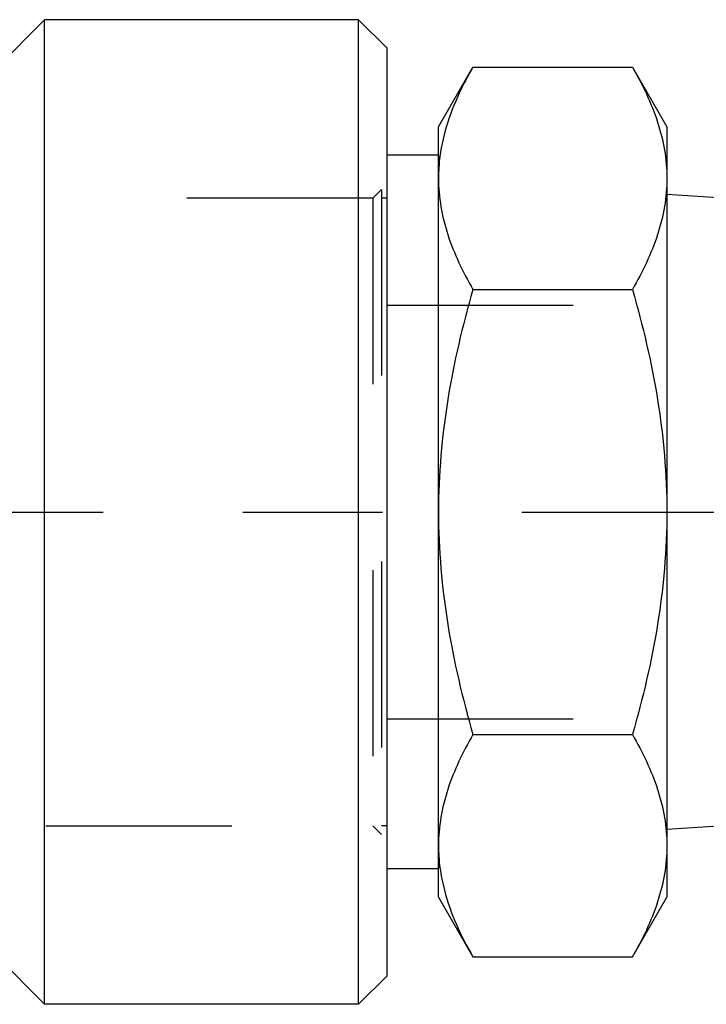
# Model space of a CAD drawing. Header units: millimetres. Extents: x 439 to 561, y 483 to 517.
# Tile 2 of 12: x 499 to 524, y 483 to 517. Entities that reach past the tile are written whole.
import ezdxf

# ---------------------------------------------------------------- set-up
doc = ezdxf.new("R2010")
doc.units = ezdxf.units.MM
doc.header["$LTSCALE"] = 65.185185
doc.linetypes.add('CENTER', pattern=[0.6, 0.375, -0.075, 0.075, -0.075])
doc.linetypes.add('HIDDEN', pattern=[0.2, 0.1, -0.1])
for name, color, linetype in [('ACHSEN_S', 7, 'CONTINUOUS'), ('FASEN', 7, 'CONTINUOUS'), ('KOERPER', 7, 'CONTINUOUS'), ('KONST.EL_MIT_GEO', 7, 'CONTINUOUS')]:
    doc.layers.add(name, color=color, linetype=linetype)

msp = doc.modelspace()

# ---------------------------------------------------------------- linework, layer by layer
at = {"layer": 'ACHSEN_S', "color": 2, "linetype": 'CENTER'}
msp.add_line((438.85, 500), (561.15, 500), dxfattribs=at)
at = {"layer": 'FASEN', "color": 7, "linetype": 'Continuous'}
for p, q in [((511.35, 482.75), (511.35, 517.25)), ((512.35, 516.25), (511.35, 517.25)), ((512.35, 483.75), (512.35, 516.25)), ((512.35, 483.75), (511.35, 482.75))]:
    msp.add_line(p, q, dxfattribs=at)
at = {"layer": 'FASEN', "color": 8, "linetype": 'HIDDEN'}
for p, q in [((511.85, 511), (512.15, 511.3)), ((511.85, 511), (511.85, 489)), ((511.85, 489), (512.15, 488.7))]:
    msp.add_line(p, q, dxfattribs=at)
at = {"layer": 'KOERPER', "color": 7, "linetype": 'Continuous'}
for p, q in [((500.35, 517.25), (498.6, 515.5)), ((500.35, 482.75), (500.35, 517.25)), ((511.35, 517.25), (500.35, 517.25)), ((500.35, 482.75), (498.6, 484.5)), ((511.35, 482.75), (500.35, 482.75))]:
    msp.add_line(p, q, dxfattribs=at)
at = {"layer": 'KONST.EL_MIT_GEO', "color": 7, "linetype": 'Continuous'}
for p, q in [((514.15, 513.5), (515.356, 515.588)), ((515.356, 515.588), (520.944, 515.588)), ((520.944, 515.588), (522.15, 513.5)), ((514.15, 486.5), (514.15, 513.5)), ((522.15, 513.5), (522.15, 486.5)), ((514.15, 512.5), (512.35, 512.5)), ((525.418, 510.911), (522.15, 511.128)), ((515.356, 507.794), (520.944, 507.794)), ((515.356, 492.206), (520.944, 492.206)), ((526.325, 489.149), (522.15, 488.872)), ((514.15, 487.5), (512.35, 487.5)), ((514.15, 486.5), (515.356, 484.412)), ((520.944, 484.412), (522.15, 486.5)), ((515.356, 484.412), (520.944, 484.412))]:
    msp.add_line(p, q, dxfattribs=at)
at = {"layer": 'KONST.EL_MIT_GEO', "color": 8, "linetype": 'HIDDEN'}
for p, q in [((512.35, 487.5), (512.35, 512.5)), ((512.15, 511.3), (511.85, 511)), ((512.15, 511.3), (512.15, 488.7)), ((511.85, 511), (487.35, 511)), ((512.35, 511), (512.15, 511)), ((512.35, 507.25), (540.15, 507.25)), ((512.35, 492.75), (540.15, 492.75)), ((487.35, 489), (511.85, 489)), ((512.15, 488.7), (511.85, 489)), ((512.35, 489), (512.15, 489))]:
    msp.add_line(p, q, dxfattribs=at)
at = {"layer": 'KONST.EL_MIT_GEO', "color": 7, "linetype": 'Continuous'}
for centre, start, end in [((520.09, 511.688), 172.5756, 179.9684), ((520.09, 488.312), 180.0316, 187.4262)]:
    msp.add_arc(centre, 5.94, start, end, dxfattribs=at)
for points, knots in [([(515.356, 515.588), (515.21, 515.336), (514.682, 514.354), (514.306, 513.274), (514.2, 512.456)], [0, 0, 0, 0, 0.26074, 1, 1, 1, 1]), ([(520.944, 515.588), (521.297, 514.977), (521.755, 514.027), (522.092, 512.691), (522.15, 512.022), (522.15, 511.691)], [0, 0, 0, 0, 0.514153, 0.759424, 1, 1, 1, 1]), ([(514.15, 511.691), (514.15, 511.361), (514.208, 510.692), (514.545, 509.356), (515.003, 508.406), (515.356, 507.794)], [0, 0, 0, 0, 0.240576, 0.485847, 1, 1, 1, 1]), ([(522.15, 511.691), (522.15, 511.361), (522.092, 510.692), (521.755, 509.356), (521.297, 508.406), (520.944, 507.794)], [0, 0, 0, 0, 0.240576, 0.485847, 1, 1, 1, 1]), ([(515.356, 507.794), (514.99, 506.528), (514.38, 503.957), (514.15, 501.318), (514.15, 500)], [0, 0, 0, 0, 0.500104, 1, 1, 1, 1]), ([(520.944, 507.794), (521.31, 506.528), (521.92, 503.957), (522.15, 501.318), (522.15, 500)], [0, 0, 0, 0, 0.500104, 1, 1, 1, 1]), ([(514.15, 500), (514.15, 498.682), (514.38, 496.043), (514.99, 493.472), (515.356, 492.206)], [0, 0, 0, 0, 0.499896, 1, 1, 1, 1]), ([(522.15, 500), (522.15, 498.682), (521.92, 496.043), (521.31, 493.472), (520.944, 492.206)], [0, 0, 0, 0, 0.499896, 1, 1, 1, 1]), ([(515.356, 492.206), (515.003, 491.594), (514.545, 490.644), (514.208, 489.308), (514.15, 488.639), (514.15, 488.309)], [0, 0, 0, 0, 0.514153, 0.759424, 1, 1, 1, 1]), ([(520.944, 492.206), (521.297, 491.594), (521.755, 490.644), (522.092, 489.308), (522.15, 488.639), (522.15, 488.309)], [0, 0, 0, 0, 0.514153, 0.759424, 1, 1, 1, 1]), ([(522.15, 488.309), (522.15, 487.978), (522.092, 487.309), (521.755, 485.973), (521.297, 485.023), (520.944, 484.412)], [0, 0, 0, 0, 0.240576, 0.485847, 1, 1, 1, 1]), ([(514.2, 487.544), (514.235, 487.277), (514.453, 486.178), (514.932, 485.146), (515.356, 484.412)], [0, 0, 0, 0, 0.241319, 1, 1, 1, 1])]:
    msp.add_open_spline(points, degree=3, knots=knots, dxfattribs=at)
at = {"layer": 'KONST.EL_MIT_GEO', "color": 8, "linetype": 'HIDDEN'}
for points in [[(514.15, 511.691), (514.15, 511.947), (514.167, 512.202), (514.2, 512.456)], [(514.2, 487.544), (514.167, 487.798), (514.15, 488.053), (514.15, 488.309)]]:
    msp.add_open_spline(points, degree=3, dxfattribs=at)

doc.saveas('drawing.dxf')
